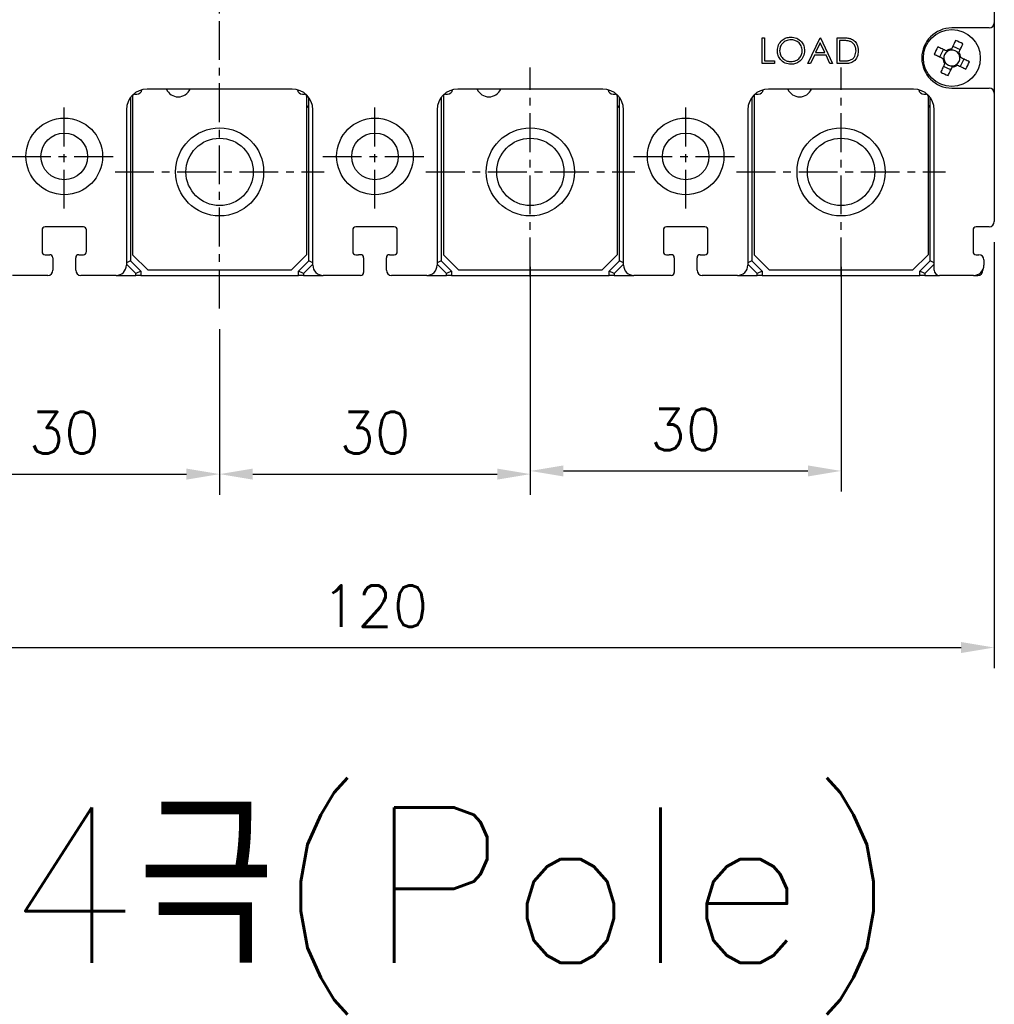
# Model space of a CAD drawing. Extents: x 2148 to 4011, y -907 to 1731.
# Tile 12 of 20: x 3023 to 3117, y 1337 to 1432. Entities that reach past the tile are written whole.
import ezdxf

# ---------------------------------------------------------------- set-up
doc = ezdxf.new("R2010")
doc.units = 0
doc.header["$LTSCALE"] = 3
doc.header["$MEASUREMENT"] = 0
doc.linetypes.add('CENTER', pattern=[2, 1.25, -0.25, 0.25, -0.25])
doc.layers.get('0').update_dxf_attribs({"linetype": 'CONTINUOUS'})
doc.layers.get('Defpoints').update_dxf_attribs({"linetype": 'CONTINUOUS'})
doc.layers.add('cen', color=1, linetype='CENTER')
doc.layers.add('di', color=3, linetype='CONTINUOUS')
doc.styles.add('KIM', font='ROMANS.shx', dxfattribs={"height": 5, "bigfont": 'GSG1.shx'})
doc.styles.get("Standard").update_dxf_attribs({"font": 'romans.shx', "height": 4, "bigfont": 'ghs.shx'})
doc.dimstyles.new('STANDARD$0', dxfattribs={"dimtxt": 5, "dimasz": 5, "dimexe": 1, "dimexo": 2, "dimgap": 2, "dimtad": 1, "dimdec": 4, "dimzin": 12, "dimdsep": 46, "dimtxsty": 'KIM', "dimcen": -1, "dimdle": 0.1, "dimadec": 0, "dimazin": 0, "dimtfac": 1, "dimtdec": 4, "dimtmove": 0, "dimatfit": 3, "dimfxl": 0, "dimtolj": 1, "dimtzin": 0, "dimarcsym": 0})

# ---------------------------------------------------------------- blocks, each defined once
blk = doc.blocks.new('M3')
at = {"color": 4}
for p, q in [((1259.588, 222.636), (1260.305, 222.302)), ((1258.335, 221.584), (1258.669, 222.302)), ((1259.055, 222.122), (1258.955, 222.169)), ((1259.454, 222.351), (1259.408, 222.251)), ((1260.126, 221.916), (1260.172, 222.016)), ((1260.354, 221.517), (1260.254, 221.563)), ((1258.62, 221.451), (1258.72, 221.405)), ((1259.387, 220.331), (1258.669, 220.666)), ((1258.848, 221.051), (1258.802, 220.952)), ((1259.52, 220.617), (1259.566, 220.717)), ((1259.919, 220.845), (1260.019, 220.799)), ((1260.64, 221.383), (1260.305, 220.666))]:
    blk.add_line(p, q, dxfattribs=at)
at = {"color": 4, "flags": 128}
for points in [[(1258.955, 222.169), (1258.85, 222.218), (1258.745, 222.267), (1258.64, 222.316), (1258.536, 222.364), (1258.432, 222.413), (1258.328, 222.461), (1258.225, 222.509), (1258.122, 222.557)], [(1259.843, 223.184), (1259.795, 223.081), (1259.747, 222.977), (1259.698, 222.874), (1259.65, 222.77), (1259.601, 222.665), (1259.552, 222.561), (1259.503, 222.456), (1259.454, 222.351)], [(1260.172, 222.016), (1260.221, 222.121), (1260.27, 222.226), (1260.319, 222.331), (1260.367, 222.435), (1260.416, 222.539), (1260.464, 222.643), (1260.513, 222.746), (1260.561, 222.849)], [(1257.787, 221.839), (1257.89, 221.791), (1257.993, 221.743), (1258.097, 221.695), (1258.201, 221.646), (1258.306, 221.598), (1258.41, 221.549), (1258.515, 221.5), (1258.62, 221.451)], [(1258.802, 220.952), (1258.753, 220.847), (1258.704, 220.742), (1258.655, 220.637), (1258.607, 220.533), (1258.558, 220.429), (1258.51, 220.325), (1258.462, 220.222), (1258.414, 220.119)], [(1259.131, 219.784), (1259.179, 219.887), (1259.228, 219.99), (1259.276, 220.094), (1259.324, 220.198), (1259.373, 220.302), (1259.422, 220.407), (1259.471, 220.512), (1259.52, 220.617)], [(1260.019, 220.799), (1260.124, 220.75), (1260.229, 220.701), (1260.334, 220.652), (1260.438, 220.603), (1260.542, 220.555), (1260.646, 220.507), (1260.749, 220.458), (1260.852, 220.41)], [(1261.187, 221.128), (1261.084, 221.176), (1260.981, 221.224), (1260.877, 221.273), (1260.773, 221.321), (1260.669, 221.37), (1260.564, 221.419), (1260.459, 221.468), (1260.354, 221.517)]]:
    blk.add_lwpolyline(points, dxfattribs=at)
at = {"color": 4}
blk.add_circle((1259.487, 221.484), 2.75, dxfattribs=at)
for centre, radius, start, end in [((1271.823, 215.732), 15.307, 153.51887, 156.48383), ((1253.735, 209.148), 15.307, 63.51887, 66.48383), ((1259.487, 221.484), 0.771, 124.10533, 185.89747), ((1259.487, 221.484), 0.867, 92.16434, 127.83847), ((1259.487, 221.484), 0.771, 95.89747, 124.10533), ((1259.487, 221.484), 0.771, 34.10533, 95.89747), ((1259.487, 221.484), 0.771, 304.10533, 5.89747), ((1259.487, 221.484), 0.771, 5.89747, 34.10533), ((1259.487, 221.484), 0.867, 2.16434, 37.83847), ((1259.487, 221.484), 0.867, 182.16434, 217.83847), ((1259.487, 221.484), 0.771, 185.89747, 214.10533), ((1259.487, 221.484), 0.771, 214.10533, 275.89747), ((1259.487, 221.484), 0.867, 272.16434, 307.83847), ((1259.487, 221.484), 0.771, 275.89747, 304.10533), ((1247.152, 227.236), 15.307, 333.51887, 336.48383), ((1265.239, 233.82), 15.307, 243.519, 246.48383)]:
    blk.add_arc(centre, radius, start, end, dxfattribs=at)
blk = doc.blocks.new('*D58')
at = {"layer": 'Defpoints', "color": 0}
for p in [(3011.911, 1407.037), (3041.911, 1403.937), (3041.911, 1387.943)]:
    blk.add_point(p, dxfattribs=at)
at = {"layer": 'di'}
for p, q in [((3011.911, 1405.037), (3011.911, 1385.943)), ((3041.911, 1401.937), (3041.911, 1385.943)), ((3015.111, 1387.943), (3038.711, 1387.943))]:
    blk.add_line(p, q, dxfattribs=at)
for points in [[(3015.111, 1388.476), (3015.111, 1387.409), (3011.911, 1387.943)], [(3038.711, 1388.476), (3038.711, 1387.409), (3041.911, 1387.943)]]:
    blk.add_solid(points, dxfattribs=at)
at = {"layer": 'di', "insert": (3026.911, 1391.943), "char_height": 4, "attachment_point": 5}
blk.add_mtext('\\A1;30', dxfattribs=at)
blk = doc.blocks.new('*D59')
at = {"layer": 'Defpoints', "color": 0}
for p in [(3071.911, 1407.625), (3041.911, 1403.937), (3071.911, 1387.943)]:
    blk.add_point(p, dxfattribs=at)
at = {"layer": 'di'}
for p, q in [((3071.911, 1405.625), (3071.911, 1385.943)), ((3041.911, 1401.937), (3041.911, 1385.943)), ((3045.111, 1387.943), (3068.711, 1387.943))]:
    blk.add_line(p, q, dxfattribs=at)
for points in [[(3045.111, 1388.476), (3045.111, 1387.409), (3041.911, 1387.943)], [(3068.711, 1388.476), (3068.711, 1387.409), (3071.911, 1387.943)]]:
    blk.add_solid(points, dxfattribs=at)
at = {"layer": 'di', "insert": (3056.911, 1391.943), "char_height": 4, "attachment_point": 5}
blk.add_mtext('\\A1;30', dxfattribs=at)
blk = doc.blocks.new('*D60')
at = {"layer": 'Defpoints', "color": 0}
for p in [(3071.911, 1409.973), (3101.911, 1409.973), (3101.911, 1388.249)]:
    blk.add_point(p, dxfattribs=at)
at = {"layer": 'di'}
for p, q in [((3071.911, 1407.973), (3071.911, 1386.249)), ((3101.911, 1407.973), (3101.911, 1386.249)), ((3075.111, 1388.249), (3098.711, 1388.249))]:
    blk.add_line(p, q, dxfattribs=at)
for points in [[(3075.111, 1388.782), (3075.111, 1387.715), (3071.911, 1388.249)], [(3098.711, 1388.782), (3098.711, 1387.715), (3101.911, 1388.249)]]:
    blk.add_solid(points, dxfattribs=at)
at = {"layer": 'di', "insert": (3086.911, 1392.249), "char_height": 4, "attachment_point": 5}
blk.add_mtext('\\A1;30', dxfattribs=at)
blk = doc.blocks.new('*D64')
at = {"layer": 'Defpoints', "color": 0}
for p in [(2997.111, 1412.125), (3116.711, 1412.325), (3116.711, 1371.194)]:
    blk.add_point(p, dxfattribs=at)
at = {"layer": 'di'}
for p, q in [((2997.111, 1410.125), (2997.111, 1369.194)), ((3116.711, 1410.325), (3116.711, 1369.194)), ((3000.311, 1371.194), (3113.511, 1371.194))]:
    blk.add_line(p, q, dxfattribs=at)
for points in [[(3000.311, 1371.727), (3000.311, 1370.661), (2997.111, 1371.194)], [(3113.511, 1371.727), (3113.511, 1370.661), (3116.711, 1371.194)]]:
    blk.add_solid(points, dxfattribs=at)
at = {"layer": 'di', "insert": (3056.911, 1375.194), "char_height": 4, "attachment_point": 5}
blk.add_mtext('\\A1;120', dxfattribs=at)

msp = doc.modelspace()

# ---------------------------------------------------------------- linework, layer by layer
for p, q in [((3116.711, 1481.125), (3116.711, 1431.525)), ((3116.711, 1431.525), (3116.711, 1424.725)), ((3116.211, 1431.025), (3112.611, 1431.025)), ((3094.287, 1430.083), (3094.512, 1430.083)), ((3094.287, 1427.583), (3094.287, 1430.083)), ((3094.512, 1430.083), (3094.512, 1427.839)), ((3098.71, 1427.583), (3099.896, 1430.083)), ((3099.91, 1429.596), (3099.457, 1428.641)), ((3099.896, 1430.083), (3099.928, 1430.083)), ((3100.351, 1428.641), (3099.91, 1429.596)), ((3099.928, 1430.083), (3101.082, 1427.583)), ((3101.531, 1427.583), (3101.531, 1430.083)), ((3101.531, 1430.083), (3102.036, 1430.083)), ((3101.931, 1429.827), (3101.755, 1429.827)), ((3101.755, 1429.827), (3101.755, 1427.839)), ((3099.335, 1428.384), (3098.955, 1427.583)), ((3100.469, 1428.384), (3099.335, 1428.384)), ((3099.457, 1428.641), (3100.351, 1428.641)), ((3100.838, 1427.583), (3100.469, 1428.384)), ((3095.473, 1427.583), (3094.287, 1427.583)), ((3094.512, 1427.839), (3095.473, 1427.839)), ((3095.473, 1427.839), (3095.473, 1427.583)), ((3098.955, 1427.583), (3098.71, 1427.583)), ((3101.082, 1427.583), (3100.838, 1427.583)), ((3102.306, 1427.583), (3101.531, 1427.583)), ((3101.755, 1427.839), (3102.042, 1427.839)), ((3033.511, 1424.425), (3033.511, 1409.125)), ((3033.711, 1424.625), (3033.911, 1424.625)), ((3048.911, 1425.125), (3034.911, 1425.125)), ((3049.911, 1424.625), (3050.111, 1424.625)), ((3050.311, 1424.425), (3050.311, 1409.125)), ((3063.511, 1424.425), (3063.511, 1409.125)), ((3063.711, 1424.625), (3063.911, 1424.625)), ((3078.911, 1425.125), (3064.911, 1425.125)), ((3079.911, 1424.625), (3080.111, 1424.625)), ((3080.311, 1424.425), (3080.311, 1409.125)), ((3093.511, 1424.425), (3093.511, 1409.125)), ((3093.711, 1424.625), (3093.911, 1424.625)), ((3108.911, 1425.125), (3094.911, 1425.125)), ((3109.911, 1424.625), (3110.111, 1424.625)), ((3110.311, 1424.425), (3110.311, 1409.125)), ((3112.611, 1425.225), (3116.211, 1425.225)), ((3116.711, 1424.725), (3116.711, 1412.325)), ((3033.311, 1424.325), (3033.311, 1408.525)), ((3050.511, 1408.525), (3050.511, 1424.325)), ((3063.311, 1424.325), (3063.311, 1408.525)), ((3080.511, 1408.525), (3080.511, 1424.325)), ((3093.311, 1424.325), (3093.311, 1408.525)), ((3110.511, 1408.525), (3110.511, 1424.325)), ((3032.911, 1423.125), (3032.911, 1408.125)), ((3050.911, 1408.125), (3050.911, 1423.125)), ((3062.911, 1423.125), (3062.911, 1408.125)), ((3080.911, 1408.125), (3080.911, 1423.125)), ((3092.911, 1423.125), (3092.911, 1408.125)), ((3110.911, 1407.625), (3110.911, 1423.125)), ((3024.761, 1411.525), (3024.761, 1409.425)), ((3028.761, 1411.825), (3025.061, 1411.825)), ((3029.061, 1409.425), (3029.061, 1411.525)), ((3054.761, 1411.525), (3054.761, 1409.425)), ((3058.761, 1411.825), (3055.061, 1411.825)), ((3059.061, 1409.425), (3059.061, 1411.525)), ((3084.761, 1411.525), (3084.761, 1409.425)), ((3088.761, 1411.825), (3085.061, 1411.825)), ((3089.061, 1409.425), (3089.061, 1411.525)), ((3114.661, 1411.525), (3114.661, 1409.425)), ((3116.211, 1411.825), (3114.961, 1411.825)), ((3025.061, 1409.125), (3025.511, 1409.125)), ((3025.811, 1408.825), (3025.811, 1407.625)), ((3028.011, 1407.625), (3028.011, 1408.825)), ((3028.311, 1409.125), (3028.761, 1409.125)), ((3033.311, 1408.525), (3032.911, 1408.359)), ((3033.311, 1408.525), (3034.311, 1407.525)), ((3033.511, 1409.125), (3035.011, 1407.625)), ((3048.811, 1407.625), (3050.311, 1409.125)), ((3049.511, 1407.525), (3050.511, 1408.525)), ((3050.911, 1408.359), (3050.511, 1408.525)), ((3055.061, 1409.125), (3055.311, 1409.125)), ((3055.511, 1409.125), (3055.311, 1409.125)), ((3055.811, 1408.825), (3055.811, 1407.425)), ((3058.011, 1407.625), (3058.011, 1408.825)), ((3058.311, 1409.125), (3058.761, 1409.125)), ((3063.311, 1408.525), (3062.911, 1408.359)), ((3063.311, 1408.525), (3064.311, 1407.525)), ((3063.511, 1409.125), (3065.011, 1407.625)), ((3078.811, 1407.625), (3080.311, 1409.125)), ((3079.511, 1407.525), (3080.511, 1408.525)), ((3080.911, 1408.359), (3080.511, 1408.525)), ((3085.061, 1409.125), (3085.311, 1409.125)), ((3085.511, 1409.125), (3085.311, 1409.125)), ((3085.811, 1408.825), (3085.811, 1407.425)), ((3088.011, 1407.625), (3088.011, 1408.825)), ((3088.311, 1409.125), (3088.761, 1409.125)), ((3093.311, 1408.525), (3092.911, 1408.359)), ((3093.311, 1408.525), (3094.311, 1407.525)), ((3093.511, 1409.125), (3095.011, 1407.625)), ((3108.811, 1407.625), (3110.311, 1409.125)), ((3109.511, 1407.525), (3110.511, 1408.525)), ((3110.911, 1408.359), (3110.511, 1408.525)), ((3114.961, 1409.125), (3115.211, 1409.125)), ((3115.711, 1408.625), (3115.711, 1408.125)), ((3033.811, 1407.318), (3032.911, 1408.218)), ((3034.311, 1407.525), (3033.811, 1407.318)), ((3033.811, 1407.125), (3033.811, 1407.318)), ((3034.311, 1407.525), (3034.311, 1407.125)), ((3048.811, 1407.625), (3035.011, 1407.625)), ((3050.011, 1407.318), (3049.511, 1407.525)), ((3049.511, 1407.125), (3049.511, 1407.525)), ((3050.911, 1408.218), (3050.011, 1407.318)), ((3050.011, 1407.318), (3050.011, 1407.125)), ((3063.811, 1407.318), (3062.911, 1408.218)), ((3064.311, 1407.525), (3063.811, 1407.318)), ((3063.811, 1407.125), (3063.811, 1407.318)), ((3064.311, 1407.525), (3064.311, 1407.125)), ((3078.811, 1407.625), (3065.011, 1407.625)), ((3080.011, 1407.318), (3079.511, 1407.525)), ((3079.511, 1407.125), (3079.511, 1407.525)), ((3080.911, 1408.218), (3080.011, 1407.318)), ((3080.011, 1407.318), (3080.011, 1407.125)), ((3093.811, 1407.318), (3092.911, 1408.218)), ((3094.311, 1407.525), (3093.811, 1407.318)), ((3093.811, 1407.125), (3093.811, 1407.318)), ((3094.311, 1407.525), (3094.311, 1407.125)), ((3108.811, 1407.625), (3095.011, 1407.625)), ((3110.011, 1407.318), (3109.511, 1407.525)), ((3109.511, 1407.125), (3109.511, 1407.525)), ((3110.911, 1408.218), (3110.011, 1407.318)), ((3110.011, 1407.318), (3110.011, 1407.125)), ((3115.611, 1407.689), (3115.611, 1407.625)), ((3025.311, 1407.125), (3021.911, 1407.125)), ((3031.911, 1407.125), (3028.511, 1407.125)), ((3031.911, 1407.125), (3033.811, 1407.125)), ((3034.311, 1407.125), (3033.811, 1407.125)), ((3034.311, 1407.125), (3049.511, 1407.125)), ((3050.011, 1407.125), (3049.511, 1407.125)), ((3050.011, 1407.125), (3051.911, 1407.125)), ((3055.511, 1407.125), (3051.911, 1407.125)), ((3061.911, 1407.125), (3058.511, 1407.125)), ((3061.911, 1407.125), (3063.811, 1407.125)), ((3064.311, 1407.125), (3063.811, 1407.125)), ((3064.311, 1407.125), (3079.511, 1407.125)), ((3080.011, 1407.125), (3079.511, 1407.125)), ((3080.011, 1407.125), (3081.911, 1407.125)), ((3085.511, 1407.125), (3081.911, 1407.125)), ((3091.911, 1407.125), (3088.511, 1407.125)), ((3091.911, 1407.125), (3093.811, 1407.125)), ((3094.311, 1407.125), (3093.811, 1407.125)), ((3094.311, 1407.125), (3109.511, 1407.125)), ((3110.011, 1407.125), (3109.511, 1407.125)), ((3110.011, 1407.125), (3111.411, 1407.125)), ((3114.711, 1407.125), (3111.411, 1407.125)), ((3114.711, 1407.125), (3115.111, 1407.125))]:
    msp.add_line(p, q)
for centre, radius in [((3026.911, 1418.625), 3.7), ((3056.911, 1418.625), 3.7), ((3086.911, 1418.625), 3.7), ((3026.911, 1418.625), 2.25), ((3041.911, 1417.125), 4.25), ((3056.911, 1418.625), 2.25), ((3071.911, 1417.125), 4.25), ((3086.911, 1418.625), 2.25), ((3101.911, 1417.125), 4.25), ((3041.911, 1417.125), 3.25), ((3071.911, 1417.125), 3.25), ((3101.911, 1417.125), 3.25)]:
    msp.add_circle(centre, radius)
for centre, radius, start, end in [((3116.211, 1431.525), 0.5, 270, 0), ((3112.611, 1428.125), 2.9, 90, 270), ((3034.911, 1423.125), 2, 90, 180), ((3033.711, 1424.425), 0.2, 90, 180), ((3033.911, 1425.125), 0.5, 270, 352.57721), ((3037.911, 1425.625), 1.25, 203.57818, 336.42182), ((3048.911, 1423.125), 2, 0, 90), ((3049.911, 1425.125), 0.5, 187.42279, 270), ((3050.111, 1424.425), 0.2, 0, 90), ((3064.911, 1423.125), 2, 90, 180), ((3063.711, 1424.425), 0.2, 90, 180), ((3063.911, 1425.125), 0.5, 270, 352.57721), ((3067.911, 1425.625), 1.25, 203.57818, 336.42182), ((3078.911, 1423.125), 2, 0, 90), ((3079.911, 1425.125), 0.5, 187.42279, 270), ((3080.111, 1424.425), 0.2, 0, 90), ((3094.911, 1423.125), 2, 90, 180), ((3093.711, 1424.425), 0.2, 90, 180), ((3093.911, 1425.125), 0.5, 270, 352.57721), ((3097.911, 1425.625), 1.25, 203.57818, 336.42182), ((3108.911, 1423.125), 2, 0, 90), ((3109.911, 1425.125), 0.5, 187.42279, 270), ((3110.111, 1424.425), 0.2, 0, 90), ((3116.211, 1424.725), 0.5, 0, 90), ((3050.211, 1423.625), 0.3, 289.47122, 0), ((3080.211, 1423.625), 0.3, 289.47122, 0), ((3110.211, 1423.625), 0.3, 289.47122, 0), ((3116.211, 1412.325), 0.5, 270, 0), ((3025.061, 1411.525), 0.3, 90, 180), ((3028.761, 1411.525), 0.3, 0, 90), ((3055.061, 1411.525), 0.3, 90, 180), ((3058.761, 1411.525), 0.3, 0, 90), ((3085.061, 1411.525), 0.3, 90, 180), ((3088.761, 1411.525), 0.3, 0, 90), ((3114.961, 1411.525), 0.3, 90, 180), ((3025.061, 1409.425), 0.3, 180, 270), ((3028.761, 1409.425), 0.3, 270, 0), ((3055.061, 1409.425), 0.3, 180, 270), ((3058.761, 1409.425), 0.3, 270, 0), ((3085.061, 1409.425), 0.3, 180, 270), ((3088.761, 1409.425), 0.3, 270, 0), ((3114.961, 1409.425), 0.3, 180, 270), ((3025.511, 1408.825), 0.3, 0, 90), ((3028.311, 1408.825), 0.3, 90, 180), ((3055.511, 1408.825), 0.3, 0, 90), ((3058.311, 1408.825), 0.3, 90, 180), ((3085.511, 1408.825), 0.3, 0, 90), ((3088.311, 1408.825), 0.3, 90, 180), ((3115.211, 1408.625), 0.5, 0, 90), ((3025.311, 1407.625), 0.5, 270, 0), ((3028.511, 1407.625), 0.5, 180, 270), ((3031.911, 1408.125), 1, 270, 0), ((3051.911, 1408.125), 1, 180, 270), ((3055.511, 1407.425), 0.3, 270, 0), ((3058.511, 1407.625), 0.5, 180, 270), ((3061.911, 1408.125), 1, 270, 0), ((3081.911, 1408.125), 1, 180, 270), ((3085.511, 1407.425), 0.3, 270, 0), ((3088.511, 1407.625), 0.5, 180, 270), ((3091.911, 1408.125), 1, 270, 0), ((3111.411, 1407.625), 0.5, 180, 270), ((3114.711, 1408.125), 1, 270, 0), ((3115.111, 1407.625), 0.5, 270, 0)]:
    msp.add_arc(centre, radius, start, end)
for points, knots in [([(3095.762, 1428.822), (3095.785, 1429.015), (3095.831, 1429.401), (3096.173, 1429.84), (3096.605, 1430.102), (3096.908, 1430.132), (3097.06, 1430.147)], [0, 0, 0, 0, 0.279731, 0.559327, 0.77968, 1, 1, 1, 1]), ([(3097.06, 1430.147), (3097.256, 1430.127), (3097.647, 1430.085), (3098.085, 1429.731), (3098.351, 1429.295), (3098.377, 1428.988), (3098.39, 1428.834)], [0, 0, 0, 0, 0.279767, 0.559358, 0.779571, 1, 1, 1, 1]), ([(3097.071, 1429.891), (3096.913, 1429.87), (3096.597, 1429.829), (3096.236, 1429.551), (3096.02, 1429.196), (3095.997, 1428.947), (3095.986, 1428.823)], [0, 0, 0, 0, 0.279627, 0.55935, 0.77963, 1, 1, 1, 1]), ([(3098.166, 1428.834), (3098.146, 1428.993), (3098.108, 1429.311), (3097.804, 1429.655), (3097.444, 1429.854), (3097.195, 1429.878), (3097.071, 1429.891)], [0, 0, 0, 0, 0.279468, 0.5588703, 0.7795158, 1, 1, 1, 1]), ([(3102.699, 1429.756), (3102.557, 1429.781), (3102.303, 1429.826), (3102.045, 1429.826), (3101.931, 1429.827)], [0, 0, 0, 0, 0.559542, 1, 1, 1, 1]), ([(3102.036, 1430.083), (3102.186, 1430.083), (3102.454, 1430.083), (3102.715, 1430.02), (3102.829, 1429.993)], [0, 0, 0, 0, 0.560445, 1, 1, 1, 1]), ([(3103.358, 1428.802), (3103.35, 1428.919), (3103.334, 1429.153), (3103.179, 1429.447), (3102.958, 1429.658), (3102.785, 1429.724), (3102.699, 1429.756)], [0, 0, 0, 0, 0.280178, 0.559765, 0.779797, 1, 1, 1, 1]), ([(3102.829, 1429.993), (3102.956, 1429.931), (3103.211, 1429.808), (3103.52, 1429.386), (3103.559, 1429.023), (3103.582, 1428.801)], [0, 0, 0, 0, 0.280264, 0.560715, 1, 1, 1, 1]), ([(3097.08, 1427.519), (3096.886, 1427.54), (3096.499, 1427.583), (3096.068, 1427.937), (3095.802, 1428.366), (3095.775, 1428.67), (3095.762, 1428.822)], [0, 0, 0, 0, 0.279663, 0.559354, 0.779636, 1, 1, 1, 1]), ([(3095.986, 1428.823), (3096.005, 1428.665), (3096.043, 1428.35), (3096.346, 1428.01), (3096.7, 1427.806), (3096.947, 1427.785), (3097.071, 1427.775)], [0, 0, 0, 0, 0.279416, 0.559077, 0.779478, 1, 1, 1, 1]), ([(3097.071, 1427.775), (3097.23, 1427.793), (3097.547, 1427.83), (3097.915, 1428.103), (3098.131, 1428.46), (3098.154, 1428.71), (3098.166, 1428.834)], [0, 0, 0, 0, 0.27983, 0.559389, 0.779654, 1, 1, 1, 1]), ([(3098.39, 1428.834), (3098.368, 1428.64), (3098.324, 1428.252), (3097.968, 1427.822), (3097.537, 1427.558), (3097.232, 1427.532), (3097.08, 1427.519)], [0, 0, 0, 0, 0.27963, 0.559343, 0.779597, 1, 1, 1, 1]), ([(3103.582, 1428.801), (3103.564, 1428.614), (3103.527, 1428.239), (3103.204, 1427.792), (3102.748, 1427.596), (3102.454, 1427.587), (3102.306, 1427.583)], [0, 0, 0, 0, 0.280124, 0.559248, 0.778837, 1, 1, 1, 1]), ([(3102.757, 1427.903), (3102.857, 1427.947), (3103.056, 1428.034), (3103.308, 1428.35), (3103.339, 1428.631), (3103.358, 1428.802)], [0, 0, 0, 0, 0.280536, 0.561015, 1, 1, 1, 1]), ([(3102.042, 1427.839), (3102.177, 1427.839), (3102.417, 1427.838), (3102.653, 1427.883), (3102.757, 1427.903)], [0, 0, 0, 0, 0.560426, 1, 1, 1, 1])]:
    msp.add_open_spline(points, degree=3, knots=knots)
at = {"layer": 'cen'}
for p, q in [((3041.911, 1403.937), (3041.911, 1565.314)), ((3071.911, 1407.037), (3071.911, 1427.213)), ((3101.911, 1407.037), (3101.911, 1427.213)), ((3026.911, 1413.581), (3026.911, 1423.669)), ((3056.911, 1413.581), (3056.911, 1423.669)), ((3086.911, 1413.581), (3086.911, 1423.669)), ((3021.867, 1418.625), (3031.955, 1418.625)), ((3051.867, 1418.625), (3061.955, 1418.625)), ((3081.867, 1418.625), (3091.955, 1418.625)), ((3031.823, 1417.125), (3051.999, 1417.125)), ((3061.823, 1417.125), (3081.999, 1417.125)), ((3091.823, 1417.125), (3111.999, 1417.125))]:
    msp.add_line(p, q, dxfattribs=at)

# ---------------------------------------------------------------- block references
at = {"rotation": 270}
msp.add_blockref('M3', (2891.128, 2687.612), dxfattribs=at)

# ---------------------------------------------------------------- texts
at = {"layer": 'di', "insert": (3021.214, 1355.75), "char_height": 15, "width": 116.39597, "attachment_point": 1}
msp.add_mtext('{\\Fromans,hgs|c129;4극(Pole)}', dxfattribs=at)

# ---------------------------------------------------------------- dimensions: what is measured, and where the dimension line sits
at = {"layer": 'di'}
dim = msp.add_linear_dim(base=(3116.711, 1371.194), p1=(2997.111, 1412.125), p2=(3116.711, 1412.325), text='120', dimstyle='STANDARD$0', override={"dimtxt": 4, "dimasz": 3.2, "dimexe": 2, "dimdec": 2, "dimzin": 8, "dimtxsty": 'Standard', "dimcen": 0, "dimdle": 0, "dimclrd": 256, "dimclre": 256, "dimclrt": 256, "dimadec": 2, "dimazin": 2, "dimtfac": 0.6, "dimtdec": 2, "dimtzin": 8, "dimlwd": 65535, "dimlwe": 65535, "dimarcsym": 1}, dxfattribs=at)
dim.commit()
dim.dimension.update_dxf_attribs({"geometry": '*D64', "text_midpoint": (3056.911, 1375.194)})
for base, p1, p2, picture, middle in [((3101.911, 1388.249), (3071.911, 1409.973), (3101.911, 1409.973), '*D60', (3086.911, 1392.249)), ((3071.911, 1387.943), (3041.911, 1403.937), (3071.911, 1407.625), '*D59', (3056.911, 1391.943)), ((3041.911, 1387.943), (3011.911, 1407.037), (3041.911, 1403.937), '*D58', (3026.911, 1391.943))]:
    dim = msp.add_linear_dim(base=base, p1=p1, p2=p2, dimstyle='STANDARD$0', override={"dimtxt": 4, "dimasz": 3.2, "dimexe": 2, "dimdec": 2, "dimzin": 8, "dimtxsty": 'Standard', "dimcen": 0, "dimdle": 0, "dimclrd": 256, "dimclre": 256, "dimclrt": 256, "dimadec": 2, "dimazin": 2, "dimtfac": 0.6, "dimtdec": 2, "dimtzin": 8, "dimlwd": 65535, "dimlwe": 65535, "dimarcsym": 1}, dxfattribs=at)
    dim.commit()
    dim.dimension.update_dxf_attribs({"geometry": picture, "text_midpoint": middle})

doc.saveas('drawing.dxf')
